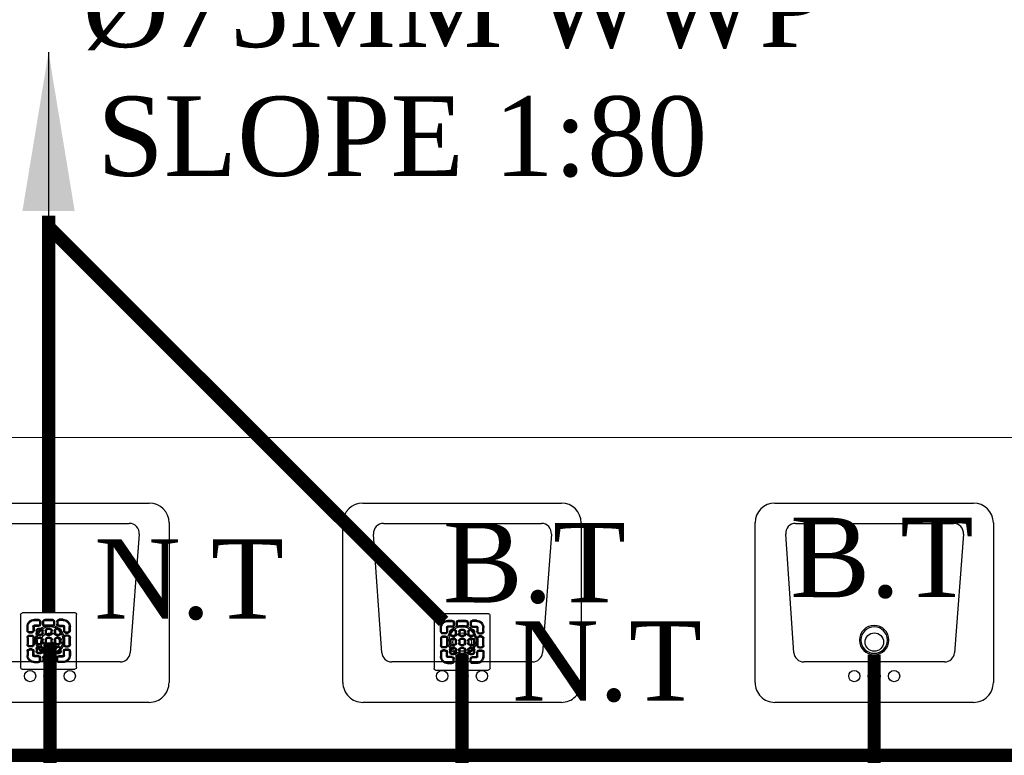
# Model space of a CAD drawing. Header units: inches. Extents: x 119662 to 158499, y 12149 to 20675.
# Tile 62 of 97: x 122340 to 122414, y 19509 to 19565. Entities that reach past the tile are written whole.
import ezdxf

# ---------------------------------------------------------------- set-up
doc = ezdxf.new("R2010")
doc.units = ezdxf.units.IN
doc.header["$MEASUREMENT"] = 0
for name, color, linetype, lineweight in [('00-GRIDTEXT', 1, 'Continuous', 13), ('FLOOR RAISE', 4, 'Continuous', 5), ('KIT TEXT.', 5, 'Continuous', 5), ('PD_FIXTURE', 21, 'Continuous', 25), ('PP- 50DIA Soil Waste Sewer pipe', 54, 'Continuous', 25), ('PP- 75DIA Soil Waste Sewer pipe', 90, 'Continuous', 9), ('PP-TEXT', 7, 'Continuous', 40), ('PP-WWP', 3, 'Continuous', 25)]:
    doc.layers.add(name, color=color, linetype=linetype, lineweight=lineweight)
doc.styles.add('Arial', font='GOTHIC.TTF')
doc.styles.add('ISO', font='isocp.shx', dxfattribs={"height": 250})
doc.styles.get("Standard").update_dxf_attribs({"font": 'times.ttf', "height": 4})
doc.styles.add('TIMES NEW ROMAN', font='times.ttf', dxfattribs={"height": 4})
doc.dimstyles.new('ISO-10', dxfattribs={"dimtxt": 6, "dimasz": 0.5, "dimexe": 1.25, "dimexo": 0.625, "dimtad": 1, "dimtoh": 1, "dimdec": 1, "dimlunit": 4, "dimtxsty": 'Standard', "dimblk": 'ARCHTICK', "dimcen": 2.5, "dimclrt": 3, "dimadec": 0, "dimazin": 0, "dimtfac": 1, "dimtdec": 1, "dimtmove": 1, "dimatfit": 3, "dimfxl": 1, "dimarcsym": 0})
doc.dimstyles.new('PP-DIM', dxfattribs={"dimtxt": 4, "dimasz": 1, "dimexe": 1, "dimexo": 1, "dimgap": 0.09, "dimtad": 0, "dimdec": 1, "dimzin": 0, "dimdsep": 46, "dimlunit": 4, "dimtxsty": 'TIMES NEW ROMAN', "dimblk": 'ARCHTICK', "dimcen": 0.09, "dimdle": 1, "dimclrd": 256, "dimclre": 256, "dimclrt": 256, "dimadec": 0, "dimazin": 0, "dimtfac": 1, "dimtdec": 4, "dimtofl": 0, "dimtmove": 1, "dimatfit": 3, "dimfxl": 1, "dimtolj": 1, "dimtzin": 0, "dimlwd": -1, "dimlwe": -1, "dimarcsym": 0})

# ---------------------------------------------------------------- blocks, each defined once
blk = doc.blocks.new('A$C6E471120')
at = {"layer": 'KIT TEXT.', "color": 251, "char_height": 60.17529562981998, "attachment_point": 7, "style": 'ISO'}
for s, insert, width in [('\\pi300.49;{\\Fromans|c0;\\W0.8;WORK TABLE}', (-5344.126322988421, -2682.893930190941, 488.6049877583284), 1050.283938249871), ('\\pi526.07;{\\Fromans|c0;\\W0.8; \\P\\pi263.59;CHEST FREEZER}', (-2320.850693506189, -2768.570728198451, 488.6049877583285), 1100.283938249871), ('\\pi526.07;{\\Fromans|c0;\\W0.8; \\P\\pi263.59;CHEST FREEZER}', (-1182.640767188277, -2768.570728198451, 488.6049877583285), 1100.283938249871)]:
    blk.add_mtext(s, dxfattribs=dict(at, insert=insert, width=width))
blk = doc.blocks.new('LV')
at = {"color": 8}
for p, q in [((-254.0401739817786, 510.1021831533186), (254.0401739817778, 510.1021831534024)), ((-304.8401739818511, 50.80000000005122), (-304.8401739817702, 459.3021831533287)), ((-201.0144701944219, 458.0358644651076), (203.0815871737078, 458.0358644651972)), ((304.840173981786, 459.3021831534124), (304.8401739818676, 50.79999999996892)), ((-205.3310171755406, 127.0031444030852), (-226.34620448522, 430.7748868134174)), ((228.4004074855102, 430.6067419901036), (205.474748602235, 126.8349995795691)), ((180.1559282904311, 103.4641220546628), (-179.9992828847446, 103.4641220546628)), ((254.0401739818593, -4.11546e-11), (-254.0401739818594, 4.11546e-11))]:
    blk.add_line(p, q, dxfattribs=at)
for centre, radius in [((0.3542386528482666, 154.2893231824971), 23.5787407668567), ((-50.8000000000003, 67.18562783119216), 14.42670316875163), ((-2.274e-13, 67.18562783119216), 15.31096988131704), ((50.79999999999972, 67.18562783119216), 14.42670316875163)]:
    blk.add_circle(centre, radius, dxfattribs=at)
for centre, radius, start, end in [((-254.0401739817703, 459.3021831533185), 50.8, 90.00000000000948, 179.9999999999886), ((254.040173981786, 459.3021831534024), 50.8, 1.15136e-11, 90.0000000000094), ((-201.0144701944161, 432.6358644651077), 25.4, 90.0000000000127, 184.201645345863), ((203.0815871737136, 432.6358644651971), 25.4, 355.4179460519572, 90.00000000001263), ((-179.9992828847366, 128.8641220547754), 25.4, 184.2016453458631, 269.9999999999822), ((180.1559282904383, 128.8641220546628), 25.4, 269.9999999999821, 355.4179460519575), ((-254.0401739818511, 50.80000000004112), 50.8, 179.9999999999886, 269.9999999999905), ((254.0401739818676, 50.7999999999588), 50.8, 269.9999999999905, 1.14754e-11)]:
    blk.add_arc(centre, radius, start, end, dxfattribs=at)
blk = doc.blocks.new('FIRST FLOOR')
at = {"layer": 'PD_FIXTURE', "color": 251, "lineweight": 5, "ltscale": 12}
blk.add_line((139720.6576681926, 19453.25361296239), (139596.1576681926, 19453.25361296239), dxfattribs=at)
at = {"layer": '00-GRIDTEXT', "color": 8, "xscale": 0.03937007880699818, "yscale": 0.03937007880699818, "zscale": 0.03937007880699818}
blk.add_blockref('A$C6E471120', (139249.657668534, 19579.75418360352), dxfattribs=at)
at = {"layer": 'PD_FIXTURE', "color": 251, "ltscale": 12, "xscale": 0.0295236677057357, "yscale": 0.0295236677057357, "zscale": 0.0295236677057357}
for p in [(139642.8451681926, 19433.25361296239), (139673.9701681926, 19433.25361296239), (139705.0951681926, 19433.25361296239)]:
    blk.add_blockref('LV', p, dxfattribs=at)
blk = doc.blocks.new('PP-GRATING')
at = {"linetype": 'Continuous'}
for p, q in [((-53.13747282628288, -49.44342391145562), (-53.13747282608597, 49.44342391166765)), ((-49.72758152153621, 52.85331521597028), (49.72758152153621, 52.85331521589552)), ((-27.56328804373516, 40.69137005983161), (-27.56328804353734, 38.6454352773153)), ((-19.60687500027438, 40.69137005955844), (-27.56328705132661, 40.69137005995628)), ((-19.60687500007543, 38.6454352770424), (-27.56328705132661, 38.6454352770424)), ((-19.60687500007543, 38.6454352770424), (-19.60687500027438, 40.69137005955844)), ((-7.103939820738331, 38.64543329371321), (-7.103939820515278, 40.69136807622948)), ((-7.103940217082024, 40.6913679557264), (6.535625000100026, 40.6913679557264)), ((-7.103940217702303, 38.64543317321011), (6.535625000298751, 38.64543317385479)), ((6.535625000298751, 40.6913680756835), (6.535625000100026, 38.64543329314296)), ((19.03855978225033, 40.69137005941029), (26.99497183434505, 40.69137005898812)), ((19.03855978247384, 38.64543527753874), (19.03855978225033, 40.69137005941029)), ((19.03855978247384, 38.64543527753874), (26.99497183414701, 38.64543527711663)), ((26.99497282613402, 40.69137005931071), (26.99497282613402, 38.64543527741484)), ((52.56915760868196, 50.01173912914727), (52.5691576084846, -48.87510869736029)), ((-38.92959239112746, 27.27913092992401), (-40.9755271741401, 27.27913092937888)), ((-40.9755271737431, 27.27913152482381), (-40.9755271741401, 19.32271800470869)), ((-38.92959239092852, 19.32271800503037), (-40.97552717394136, 19.32271811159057)), ((-38.92959239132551, 27.2791315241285), (-38.92959239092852, 19.32271800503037)), ((-29.83654891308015, 19.32271788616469), (-29.83654891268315, 27.27913104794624)), ((-27.79061413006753, 27.27913104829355), (-29.83654891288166, 27.27913092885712)), ((-29.83654891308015, 19.32271788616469), (-27.79061413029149, 19.32271788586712)), ((-27.79061413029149, 19.32271788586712), (-27.79061413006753, 27.27913104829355)), ((-27.56328804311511, 29.55239179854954), (-27.56328804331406, 27.5064570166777)), ((-27.56328804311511, 29.55239179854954), (-19.60687539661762, 29.55239179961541)), ((-27.56328804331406, 27.5064570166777), (-19.60687539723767, 27.50645701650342)), ((-23.92607065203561, 14.77619622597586), (-23.92607065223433, 19.32271792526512)), ((-21.88013586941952, 19.32271792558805), (-23.92607065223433, 19.32271792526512)), ((-21.88013586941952, 14.77619626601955), (-21.88013586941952, 19.32271788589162)), ((-19.60687539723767, 27.50645701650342), (-19.60687539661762, 29.55239179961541)), ((-19.60687500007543, 23.64191361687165), (-15.06035345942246, 23.64191361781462)), ((-19.60687499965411, 21.59597883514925), (-19.60687500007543, 23.64191361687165)), ((-19.60687480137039, 21.59597875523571), (-15.0603532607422, 21.59597875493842)), ((-17.3336141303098, 31.82565266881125), (-17.33361413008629, 36.37217436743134)), ((-15.28767934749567, 36.37217433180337), (-17.3336141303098, 36.37217433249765)), ((-17.3336141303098, 31.82565266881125), (-15.2876793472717, 31.82565266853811)), ((-15.2876793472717, 31.82565266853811), (-15.28767934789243, 36.37217436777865)), ((-15.06035345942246, 23.64191361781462), (-15.06035345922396, 21.59597883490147)), ((-12.78709239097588, 19.32271784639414), (-12.78709239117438, 14.77619614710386)), ((-10.74115760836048, 19.32271796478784), (-12.78709239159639, 19.32271796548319)), ((-11.42313586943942, 36.37217242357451), (-11.42313586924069, 31.8256507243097)), ((-9.377201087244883, 36.37217242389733), (-11.42313586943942, 36.37217242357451)), ((-11.42313586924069, 31.82565076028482), (-9.377201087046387, 31.82565072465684)), ((-10.74115760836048, 19.32271796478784), (-10.74115760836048, 14.77619634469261)), ((-9.377201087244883, 36.37217242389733), (-9.377201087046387, 31.82565072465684)), ((-7.103940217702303, 29.55238981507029), (6.535625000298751, 29.55238981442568)), ((-7.103940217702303, 29.55238981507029), (-7.103940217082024, 27.50645503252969)), ((-7.103940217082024, 27.50645503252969), (6.535625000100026, 27.50645503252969)), ((-6.876614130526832, 14.7761961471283), (-6.876614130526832, 19.32271784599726)), ((-4.830679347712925, 19.3227178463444), (-6.876614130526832, 19.32271784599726)), ((-4.830679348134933, 14.77619614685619), (-4.830679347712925, 19.3227178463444)), ((-2.557418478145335, 23.64191353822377), (1.98910306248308, 23.64191353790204)), ((-2.55741847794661, 21.59597875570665), (-2.557418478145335, 23.64191353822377)), ((-2.55741847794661, 21.59597875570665), (1.989103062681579, 21.59597875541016)), ((1.98910306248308, 23.64191353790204), (1.989103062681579, 21.59597875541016)), ((4.262364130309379, 19.32271788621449), (4.262364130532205, 14.77619626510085)), ((6.308298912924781, 19.32271788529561), (4.262364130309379, 19.32271788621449)), ((6.308298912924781, 19.32271788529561), (6.308298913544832, 14.77619626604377)), ((6.535625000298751, 29.55238981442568), (6.535625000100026, 27.50645503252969)), ((8.808885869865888, 31.82565068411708), (8.808885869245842, 36.37217230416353)), ((10.85482065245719, 36.37217219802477), (8.808885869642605, 36.37217219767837)), ((8.808885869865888, 31.82565068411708), (10.85482065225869, 31.82565068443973)), ((10.17284239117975, 14.77619614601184), (10.1728423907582, 19.32271784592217)), ((12.21877717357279, 19.32271784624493), (10.1728423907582, 19.32271784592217)), ((10.85482065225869, 31.82565068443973), (10.85482065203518, 36.37217230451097)), ((12.21877717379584, 14.77619614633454), (12.21877717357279, 19.32271784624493)), ((14.49203804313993, 23.64191353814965), (19.03855958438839, 23.64191353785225)), ((14.49203804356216, 21.59597875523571), (14.49203804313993, 23.64191353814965)), ((14.49203804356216, 21.59597875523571), (19.03855958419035, 21.59597875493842)), ((14.71936413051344, 31.82565266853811), (14.71936413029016, 36.37217436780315)), ((14.71936413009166, 36.3721743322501), (16.76529891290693, 36.37217433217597)), ((16.76529891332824, 31.82565266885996), (14.71936413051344, 31.82565266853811)), ((16.76529891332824, 31.82565266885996), (16.76529891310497, 36.37217436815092)), ((26.99497282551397, 29.55239179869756), (19.03856017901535, 29.55239179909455)), ((19.03856017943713, 27.50645701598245), (19.03856017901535, 29.55239179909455)), ((26.99497282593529, 27.50645701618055), (19.03856017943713, 27.50645701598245)), ((19.03855958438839, 23.64191353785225), (19.03855958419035, 21.59597875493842)), ((21.31182065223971, 19.32271788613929), (21.31182065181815, 14.77619626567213)), ((23.35775543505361, 19.32271788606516), (21.31182065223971, 19.32271788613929)), ((23.35775543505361, 19.32271788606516), (23.35775543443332, 14.776196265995)), ((26.99497282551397, 29.55239179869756), (26.99497282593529, 27.50645701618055)), ((27.22229891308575, 19.32271788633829), (27.22229891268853, 27.27913104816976)), ((27.22229891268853, 27.27913104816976), (29.26823369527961, 27.27913092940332)), ((29.26823369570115, 19.32271788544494), (27.22229891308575, 19.32271788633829)), ((29.26823369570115, 19.32271788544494), (29.2682336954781, 27.27913104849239)), ((38.36127717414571, 27.2791315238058), (38.36127717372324, 19.3227180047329)), ((38.36127717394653, 27.27913092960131), (40.40721195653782, 27.27913092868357)), ((38.36127717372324, 19.3227180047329), (40.40721195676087, 19.32271811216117)), ((40.40721195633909, 27.2791315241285), (40.40721195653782, 19.32271800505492)), ((-40.97552717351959, 6.819783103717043), (-40.97552717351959, -6.819781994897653)), ((-38.92959239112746, 6.819783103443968), (-40.97552717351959, 6.819783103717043)), ((-38.92959239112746, 6.819783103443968), (-38.92959239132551, -6.819781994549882)), ((-36.65633152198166, 17.04945701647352), (-32.10981017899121, 17.0494570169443)), ((-36.65633152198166, 17.04945701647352), (-36.65633152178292, 15.00352223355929)), ((-36.65633152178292, 15.00352223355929), (-32.10981017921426, 15.00352223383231)), ((-32.10980978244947, 11.1389787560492), (-36.65633132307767, 11.1389787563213)), ((-36.65633132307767, 11.1389787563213), (-36.65633132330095, 9.093043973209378)), ((-32.10980978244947, 9.093043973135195), (-36.65633132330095, 9.093043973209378)), ((-32.10980978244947, 9.093043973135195), (-32.10980978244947, 11.1389787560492)), ((-29.83654891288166, -6.819782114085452), (-29.83654891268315, 6.819783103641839)), ((-29.83654891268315, 6.819783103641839), (-27.79061413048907, 6.819783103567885)), ((-27.79061413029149, -6.819782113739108), (-27.79061413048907, 6.819783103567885)), ((-21.88013586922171, 14.77619622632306), (-23.92607065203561, 14.77619622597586)), ((-23.92607065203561, -2.27326066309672), (-23.92607065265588, 2.273261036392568)), ((-21.8801358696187, 2.273261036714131), (-23.92607065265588, 2.273261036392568)), ((-21.8801358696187, -2.273260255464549), (-21.8801358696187, 2.273261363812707)), ((-15.06035365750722, 12.50293527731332), (-19.60687499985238, 12.50293527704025)), ((-19.60687460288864, 12.50293535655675), (-19.60687460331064, 10.45700057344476)), ((-15.0603532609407, 10.45700057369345), (-19.60687460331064, 10.45700057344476)), ((-19.60687499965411, 6.592456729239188), (-15.06035345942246, 6.592456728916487)), ((-19.60687499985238, 4.546521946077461), (-19.60687499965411, 6.592456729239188)), ((-19.60687480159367, 4.546522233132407), (-15.0603532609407, 4.546522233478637)), ((-15.06035326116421, 12.50293535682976), (-15.0603532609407, 10.45700057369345)), ((-15.06035345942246, 6.592456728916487), (-15.06035345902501, 4.546521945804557)), ((-12.78709239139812, 14.7761963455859), (-10.74115760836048, 14.77619634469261)), ((-12.78709239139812, 2.273261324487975), (-12.78709239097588, -2.273260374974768)), ((-10.74115760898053, 2.27326107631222), (-12.78709239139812, 2.273261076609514)), ((-10.74115760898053, 2.27326107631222), (-10.74115760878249, -2.273260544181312)), ((-4.830679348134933, 14.77619614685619), (-6.876614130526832, 14.7761961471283)), ((-6.876614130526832, -2.273260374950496), (-6.876614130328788, 2.273261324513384)), ((-4.830679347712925, 2.273261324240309), (-6.876614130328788, 2.273261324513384)), ((-4.830679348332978, -2.273260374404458), (-4.830679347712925, 2.273261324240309)), ((1.98910326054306, 12.50293527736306), (-2.557418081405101, 12.50293527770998)), ((-2.557418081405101, 12.50293527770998), (-2.557418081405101, 10.45700049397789)), ((1.989103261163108, 10.45700049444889), (-2.557418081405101, 10.45700049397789)), ((-2.557418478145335, 6.592457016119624), (1.98910306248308, 6.592457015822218)), ((-2.557418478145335, 4.546522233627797), (-2.557418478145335, 6.592457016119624)), ((-2.557418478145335, 4.546522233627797), (1.98910306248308, 4.546522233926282)), ((1.98910326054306, 12.50293527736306), (1.989103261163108, 10.45700049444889)), ((1.98910306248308, 6.592457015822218), (1.98910306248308, 4.546522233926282)), ((4.262364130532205, 14.77619626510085), (6.308298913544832, 14.77619626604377)), ((4.262364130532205, 2.273261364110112), (4.262364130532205, -2.273260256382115)), ((6.308298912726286, 2.273261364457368), (4.262364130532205, 2.273261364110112)), ((6.308298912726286, 2.273261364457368), (6.308298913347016, -2.273260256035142)), ((12.21877717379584, 14.77619614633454), (10.17284239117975, 14.77619614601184)), ((10.17284239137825, -2.273260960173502), (10.17284239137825, 2.273260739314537)), ((12.21877717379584, 2.273260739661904), (10.17284239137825, 2.273260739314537)), ((12.21877717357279, -2.273260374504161), (12.21877717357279, 2.273261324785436)), ((19.03855978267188, 12.50293527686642), (14.49203844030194, 12.50293527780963)), ((14.49203844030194, 12.50293527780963), (14.49203843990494, 10.45700049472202)), ((19.03855978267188, 10.45700049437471), (14.49203843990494, 10.45700049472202)), ((14.49203804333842, 6.592456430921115), (19.0385595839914, 6.59245643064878)), ((14.49203804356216, 4.546521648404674), (14.49203804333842, 6.592456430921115)), ((14.49203804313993, 4.546522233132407), (19.03855958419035, 4.546522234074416)), ((19.03855978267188, 12.50293527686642), (19.03855978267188, 10.45700049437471)), ((19.0385595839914, 6.59245643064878), (19.03855958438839, 4.546521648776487)), ((21.31182065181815, 14.77619626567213), (23.35775543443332, 14.776196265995)), ((21.31182065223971, 2.273261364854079), (21.31182065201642, -2.273260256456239)), ((23.35775543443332, 2.273260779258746), (21.3118206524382, 2.27326077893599)), ((23.35775543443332, 2.273260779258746), (23.35775543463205, -2.273260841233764)), ((27.22229891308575, -6.819782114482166), (27.22229891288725, 6.819783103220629)), ((29.26823369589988, 6.819783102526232), (27.22229891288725, 6.819783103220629)), ((29.2682336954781, -6.819782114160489), (29.26823369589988, 6.819783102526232)), ((36.08801630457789, 17.04945701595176), (31.54149496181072, 17.04945701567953)), ((36.08801630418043, 15.00352223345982), (31.54149496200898, 15.00352223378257)), ((31.5414945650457, 11.13897875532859), (36.0880161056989, 11.13897875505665)), ((31.5414945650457, 9.09304397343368), (31.5414945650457, 11.13897875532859)), ((31.5414945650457, 9.09304397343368), (36.08801610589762, 9.093043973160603)), ((36.08801630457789, 17.04945701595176), (36.08801630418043, 15.00352223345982)), ((36.0880161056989, 11.13897875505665), (36.08801610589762, 9.093043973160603)), ((38.36127717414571, 6.819783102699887), (38.36127717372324, -6.819781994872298)), ((38.36127717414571, 6.819783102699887), (40.40721195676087, 6.819783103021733)), ((40.40721195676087, 6.819783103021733), (40.40721195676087, -6.819781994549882)), ((-40.9755271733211, -6.819781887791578), (-38.92959239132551, -6.819781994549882)), ((-36.65633152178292, -9.093042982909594), (-32.10981017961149, -9.093042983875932)), ((-36.65633152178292, -9.093042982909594), (-36.65633152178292, -11.13897776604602)), ((-36.65633152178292, -11.13897776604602), (-32.10981017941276, -11.13897776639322)), ((-36.65633152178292, -17.04945743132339), (-36.65633152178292, -15.00352264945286)), ((-36.65633152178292, -15.00352264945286), (-32.10981017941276, -15.00352264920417)), ((-36.65633152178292, -17.04945743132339), (-32.10981017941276, -17.04945743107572)), ((-32.10981017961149, -9.093042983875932), (-32.10981053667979, -11.13897776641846)), ((-29.83654891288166, -6.819782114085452), (-27.79061413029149, -6.819782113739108)), ((-21.8801358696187, -2.273260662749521), (-23.92607065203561, -2.27326066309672)), ((-23.92607065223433, -19.32271681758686), (-23.92607065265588, -14.77619511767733)), ((-21.8801358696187, -14.77619511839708), (-23.92607065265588, -14.77619511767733)), ((-21.8801358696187, -19.32271677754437), (-21.88013586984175, -14.77619515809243)), ((-19.60687500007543, -10.45699942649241), (-15.06035345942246, -10.456999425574)), ((-19.60687499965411, -12.50293420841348), (-19.60687500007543, -10.45699942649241)), ((-15.06035365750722, -4.546521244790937), (-19.60687499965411, -4.546521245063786)), ((-19.60687460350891, -4.546521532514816), (-19.60687460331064, -6.592456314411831)), ((-15.06035326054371, -6.592456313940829), (-19.60687460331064, -6.592456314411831)), ((-19.6068748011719, -12.50293428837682), (-15.0603532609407, -12.50293428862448)), ((-15.0603532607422, -4.546521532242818), (-15.06035326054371, -6.592456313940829)), ((-15.06035345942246, -10.456999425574), (-15.06035345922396, -12.5029342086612)), ((-12.78709239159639, -2.27326054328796), (-10.74115760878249, -2.273260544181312)), ((-12.78709239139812, -14.77619519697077), (-12.78709239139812, -19.32271689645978)), ((-10.74115760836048, -14.77619507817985), (-12.78709239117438, -14.77619507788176)), ((-10.74115760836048, -14.77619507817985), (-10.74115760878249, -19.32271669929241)), ((-4.830679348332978, -2.273260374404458), (-6.876614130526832, -2.273260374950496)), ((-6.876614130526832, -19.32271689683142), (-6.876614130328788, -14.77619519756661)), ((-4.830679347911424, -14.77619519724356), (-6.876614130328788, -14.77619519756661)), ((-4.830679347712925, -19.32271689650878), (-4.830679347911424, -14.77619519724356)), ((1.98910326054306, -4.546521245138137), (-2.557418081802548, -4.546521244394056)), ((-2.557418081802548, -4.546521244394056), (-2.557418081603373, -6.59245602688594)), ((1.989103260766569, -6.592456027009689), (-2.557418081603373, -6.59245602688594)), ((-2.557418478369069, -10.45699950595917), (1.98910306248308, -10.45699950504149)), ((-2.557418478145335, -12.50293428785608), (-2.557418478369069, -10.45699950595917)), ((-2.557418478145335, -12.50293428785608), (1.98910306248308, -12.5029342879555)), ((1.98910326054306, -4.546521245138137), (1.989103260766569, -6.592456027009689)), ((1.98910306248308, -10.45699950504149), (1.98910306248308, -12.5029342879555)), ((4.262364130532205, -2.273260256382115), (6.308298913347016, -2.273260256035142)), ((4.262364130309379, -14.77619515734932), (4.262364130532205, -19.32271677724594)), ((6.308298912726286, -14.77619515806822), (4.262364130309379, -14.77619515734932)), ((6.308298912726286, -14.77619515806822), (6.308298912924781, -19.32271677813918)), ((12.21877717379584, -2.273260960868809), (10.17284239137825, -2.273260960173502)), ((10.1728423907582, -19.32271689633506), (10.17284239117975, -14.77619519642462)), ((12.21877717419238, -14.77619519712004), (10.17284239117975, -14.77619519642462)), ((12.21877717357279, -19.32271689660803), (12.21877717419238, -14.77619519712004)), ((19.03855978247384, -4.54652124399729), (14.4920384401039, -4.546521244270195)), ((14.49203843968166, -4.546521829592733), (14.4920384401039, -6.592456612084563)), ((19.03855978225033, -6.592456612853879), (14.4920384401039, -6.592456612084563)), ((14.49203804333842, -10.45699950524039), (19.03855958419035, -10.4569995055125)), ((14.49203804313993, -12.50293428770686), (14.49203804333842, -10.45699950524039)), ((14.49203804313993, -12.50293428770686), (19.03855958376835, -12.50293428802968)), ((19.03855978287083, -4.546521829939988), (19.03855978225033, -6.592456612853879)), ((19.03855958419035, -10.4569995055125), (19.03855958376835, -12.50293428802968)), ((21.31182065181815, -2.273260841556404), (23.35775543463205, -2.273260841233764)), ((21.31182065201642, -14.77619515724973), (21.31182065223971, -19.32271677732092)), ((23.35775543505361, -14.77619515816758), (21.31182065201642, -14.77619515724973)), ((23.35775543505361, -14.77619515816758), (23.35775543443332, -19.32271677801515)), ((29.2682336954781, -6.819782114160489), (27.22229891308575, -6.819782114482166)), ((36.0880163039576, -9.09304298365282), (31.54149496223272, -9.093042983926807)), ((31.54149496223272, -9.093042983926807), (31.54149531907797, -11.13897776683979)), ((36.08801630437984, -11.13897776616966), (31.54149496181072, -11.13897776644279)), ((36.0880163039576, -15.00352264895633), (31.54149496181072, -15.00352264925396)), ((36.08801630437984, -17.04945743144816), (31.54149496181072, -17.04945743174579)), ((36.0880163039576, -9.09304298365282), (36.08801630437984, -11.13897776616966)), ((36.08801630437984, -17.04945743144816), (36.0880163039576, -15.00352264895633)), ((40.40721195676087, -6.819781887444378), (38.36127717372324, -6.819781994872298)), ((-40.9755271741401, -27.27913193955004), (-40.9755271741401, -19.32271842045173)), ((-38.92959239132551, -19.32271842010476), (-40.97552717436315, -19.32271852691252)), ((-38.92959239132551, -27.2791313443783), (-40.97552717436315, -27.27913134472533)), ((-38.92959239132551, -27.27913193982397), (-38.92959239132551, -19.32271842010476)), ((-29.83654891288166, -19.32271830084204), (-27.79061413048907, -19.32271830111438)), ((-29.83654891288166, -19.32271830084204), (-29.83654891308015, -27.27913146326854)), ((-27.79061413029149, -27.27913146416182), (-29.83654891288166, -27.27913134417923)), ((-27.79061413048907, -19.32271830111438), (-27.79061413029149, -27.27913146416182)), ((-27.56328804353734, -27.50645743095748), (-19.60687539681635, -27.50645743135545)), ((-27.56328804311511, -29.55239221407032), (-27.56328804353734, -27.50645743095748)), ((-27.56328804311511, -29.55239221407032), (-19.60687539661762, -29.5523922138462)), ((-21.88013586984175, -19.32271681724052), (-23.92607065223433, -19.32271681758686)), ((-15.0603532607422, -21.59597776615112), (-19.60687500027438, -21.59597776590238)), ((-19.60687539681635, -27.50645743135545), (-19.60687539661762, -29.5523922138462)), ((-19.60687460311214, -21.59597768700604), (-19.60687460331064, -23.6419124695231)), ((-15.06035326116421, -23.64191246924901), (-19.60687460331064, -23.6419124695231)), ((-17.33361413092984, -31.82565308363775), (-17.33361413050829, -36.37217478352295)), ((-17.33361413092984, -31.82565308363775), (-15.28767934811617, -31.82565308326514)), ((-15.28767934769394, -36.37217474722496), (-17.33361413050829, -36.37217474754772)), ((-15.28767934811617, -31.82565308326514), (-15.28767934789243, -36.37217478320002)), ((-15.0603532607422, -21.59597768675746), (-15.06035326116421, -23.64191246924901)), ((-12.78709239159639, -19.32271669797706), (-10.74115760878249, -19.32271669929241)), ((-11.42313586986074, -36.37217341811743), (-11.42313587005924, -31.82565171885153)), ((-11.42313587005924, -31.82565175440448), (-9.377201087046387, -31.82565171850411)), ((-9.377201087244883, -36.37217341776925), (-11.42313586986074, -36.37217341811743)), ((-9.377201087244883, -36.37217341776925), (-9.377201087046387, -31.82565171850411)), ((-7.103940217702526, -27.5064560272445), (6.535624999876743, -27.50645602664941)), ((-7.103940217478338, -29.55239081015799), (-7.103940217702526, -27.5064560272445)), ((-7.103940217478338, -29.55239081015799), (6.535624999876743, -29.5523908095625)), ((-4.830679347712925, -19.32271689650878), (-6.876614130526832, -19.32271689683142)), ((1.989103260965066, -21.59597776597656), (-2.557418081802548, -21.59597776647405)), ((-2.557418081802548, -21.59597776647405), (-2.557418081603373, -23.64191254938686)), ((1.989103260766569, -23.64191254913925), (-2.557418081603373, -23.64191254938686)), ((1.989103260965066, -21.59597776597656), (1.989103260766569, -23.64191254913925)), ((4.262364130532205, -19.32271677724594), (6.308298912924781, -19.32271677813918)), ((6.535624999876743, -29.5523908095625), (6.535624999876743, -27.50645602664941)), ((8.808885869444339, -31.82565168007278), (8.808885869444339, -36.37217329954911)), ((8.808885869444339, -31.82565168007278), (10.85482065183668, -31.82565167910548)), ((8.83294082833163, -36.42318279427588), (10.87884350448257, -36.4346446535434)), ((12.21877717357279, -19.32271689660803), (10.1728423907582, -19.32271689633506)), ((10.85482065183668, -31.82565167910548), (10.85482065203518, -36.37217329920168)), ((19.03855978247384, -21.59597776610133), (14.49203804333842, -21.59597776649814)), ((14.4920384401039, -21.59597776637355), (14.4920384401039, -23.64191254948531)), ((19.03855978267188, -23.64191254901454), (14.4920384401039, -23.64191254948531)), ((14.71936413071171, -31.82565308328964), (14.71936412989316, -36.37217478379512)), ((16.76529891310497, -31.82565308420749), (14.71936413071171, -31.82565308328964)), ((14.71936412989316, -36.3721747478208), (16.76529891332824, -36.37217474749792)), ((16.76529891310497, -31.82565308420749), (16.76529891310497, -36.37217478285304)), ((19.03855978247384, -21.59597776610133), (19.03855978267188, -23.64191254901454)), ((26.99497282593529, -27.50645743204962), (19.03856017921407, -27.50645743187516)), ((19.03856017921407, -27.50645743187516), (19.03856017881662, -29.55239221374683)), ((26.99497282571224, -29.55239221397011), (19.03856017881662, -29.55239221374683)), ((21.31182065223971, -19.32271677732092), (23.35775543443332, -19.32271677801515)), ((26.99497282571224, -29.55239221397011), (26.99497282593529, -27.50645743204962)), ((27.22229891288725, -19.32271830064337), (27.22229891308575, -27.27913146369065)), ((29.26823369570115, -19.32271830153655), (27.22229891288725, -19.32271830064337)), ((27.22229891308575, -27.27913146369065), (29.26823369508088, -27.27913134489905)), ((29.26823369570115, -19.32271830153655), (29.2682336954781, -27.279131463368)), ((38.36127717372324, -19.32271842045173), (40.40721195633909, -19.32271852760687)), ((38.36127717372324, -27.27913193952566), (38.36127717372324, -19.32271842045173)), ((38.36127717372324, -27.27913134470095), (40.40721195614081, -27.27913134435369)), ((40.40721195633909, -27.27913193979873), (40.40721195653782, -19.32271842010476)), ((49.15926630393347, -52.28500000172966), (-50.29589673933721, -52.28500000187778)), ((-27.56328804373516, -40.69137047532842), (-27.56328804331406, -38.64543569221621)), ((-19.60687500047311, -38.6454356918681), (-27.56328705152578, -38.64543569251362)), ((-19.60687500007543, -40.69137047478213), (-27.56328705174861, -40.69137047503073)), ((-19.60687500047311, -38.6454356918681), (-19.60687500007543, -40.69137047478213)), ((6.535624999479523, -38.64543428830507), (-7.103939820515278, -38.6454342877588)), ((-7.103939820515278, -38.6454342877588), (-7.103939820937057, -40.6913690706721)), ((6.535624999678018, -40.6913690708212), (-7.103939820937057, -40.6913690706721)), ((6.546979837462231, -38.68367258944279), (6.535517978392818, -40.72957526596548)), ((19.03855978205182, -38.64543569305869), (19.03855978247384, -40.69137047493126)), ((19.03855978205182, -38.64543569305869), (26.99497183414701, -38.64543569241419)), ((19.03855978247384, -40.69137047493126), (26.99497183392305, -40.69137047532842)), ((26.99497282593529, -40.69137047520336), (26.99497282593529, -38.64543569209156))]:
    blk.add_line(p, q, dxfattribs=at)
for centre, radius, start, end in [((-49.72758152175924, 49.44342391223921), 3.409891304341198, 89.99999999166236, 179.9999999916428), ((-27.56328804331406, 27.27913092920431), 13.41223913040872, 89.99999498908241, 179.9999970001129), ((-27.56328804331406, 27.27913092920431), 11.366304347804, 89.99999498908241, 179.9999970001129), ((-19.60687499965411, 36.37217440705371), 4.319195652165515, 359.9999990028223, 89.99999999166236), ((-19.60687499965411, 36.37217440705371), 2.273260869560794, 359.9999990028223, 89.99999999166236), ((-7.103940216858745, 36.37217242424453), 4.319195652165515, 89.99998998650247, 179.9999999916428), ((-7.103940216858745, 36.37217242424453), 2.273260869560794, 89.99998998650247, 179.9999999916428), ((6.535625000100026, 36.37217242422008), 4.319195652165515, 359.9999970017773, 89.99999999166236), ((6.535625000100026, 36.37217242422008), 2.273260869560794, 359.9999970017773, 89.99999999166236), ((19.03855978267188, 36.37217440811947), 4.319195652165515, 89.99999999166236, 180.0000010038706), ((19.03855978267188, 36.37217440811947), 2.273260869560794, 89.99999999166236, 180.0000010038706), ((26.99497282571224, 27.27913092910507), 13.41223913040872, 3.0032057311e-06, 90.00000499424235), ((26.99497282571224, 27.27913092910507), 11.366304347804, 3.0032057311e-06, 90.00000499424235), ((49.72758152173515, 50.01173912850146), 2.841576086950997, 359.9999999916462, 89.99999999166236), ((-36.65633152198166, 19.3227178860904), 4.319195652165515, 179.9999970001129, 269.9999999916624), ((-36.65633152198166, 19.3227178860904), 2.273260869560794, 179.9999970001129, 269.9999999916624), ((-32.10980978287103, 19.32271788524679), 4.319195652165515, 269.9999899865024, 359.9999999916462), ((-32.10980978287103, 19.32271788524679), 2.273260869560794, 269.9999899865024, 359.9999999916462), ((-27.56328804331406, 27.27913092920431), 2.273260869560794, 89.99999999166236, 179.9999970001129), ((-27.56328804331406, 27.27913092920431), 0.2273260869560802, 89.99999999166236, 179.9999970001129), ((-19.60687499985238, 19.32271796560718), 4.319195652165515, 89.99999999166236, 180.0000010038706), ((-19.60687499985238, 19.32271788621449), 2.273260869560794, 89.99999498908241, 179.9999999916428), ((-19.60687499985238, 19.32271796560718), 2.273260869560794, 89.99999999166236, 180.0000010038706), ((-19.60687499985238, 31.82565266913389), 4.319195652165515, 269.9999899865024, 359.9999999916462), ((-19.60687499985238, 31.82565266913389), 2.273260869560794, 269.9999899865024, 359.9999999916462), ((-15.0603532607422, 19.32271796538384), 4.319195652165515, 359.9999999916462, 90.00000499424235), ((-15.0603532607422, 19.32271788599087), 2.273260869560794, 359.9999990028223, 89.99999999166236), ((-7.103940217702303, 31.82565068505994), 4.319195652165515, 179.9999990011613, 269.9999999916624), ((-7.103940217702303, 31.82565068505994), 2.273260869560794, 179.9999990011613, 269.9999999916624), ((-2.557418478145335, 19.32271788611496), 4.319195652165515, 89.99999999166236, 180.0000010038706), ((-2.557418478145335, 19.32271788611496), 2.273260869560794, 89.99999999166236, 180.0000010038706), ((-2.557418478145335, 19.32271788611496), 2.273260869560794, 89.99999999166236, 180.0000010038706), ((1.989103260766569, 19.32271788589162), 4.319195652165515, 359.9999999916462, 90.00000499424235), ((1.989103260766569, 19.32271788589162), 2.273260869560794, 359.9999999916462, 90.00000499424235), ((6.535625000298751, 31.8256506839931), 4.319195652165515, 269.9999999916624, 359.9999999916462), ((6.535625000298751, 31.8256506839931), 2.273260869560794, 269.9999999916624, 359.9999999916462), ((14.49203804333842, 19.3227178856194), 4.319195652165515, 89.99999999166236, 180.0000010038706), ((14.49203804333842, 19.3227178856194), 2.273260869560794, 89.99999999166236, 180.0000010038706), ((19.03855978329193, 31.82565266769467), 4.319195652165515, 179.9999999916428, 270.0000099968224), ((19.03855978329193, 31.82565266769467), 2.273260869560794, 179.9999999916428, 270.0000099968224), ((19.03855978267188, 19.32271788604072), 4.319195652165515, 359.9999999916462, 90.00000499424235), ((19.03855978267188, 19.32271788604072), 2.273260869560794, 359.9999999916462, 90.00000499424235), ((26.99497282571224, 27.27913092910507), 2.273260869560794, 3.0032057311e-06, 89.99999999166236), ((26.99497282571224, 27.27913092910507), 0.2273260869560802, 3.0032057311e-06, 89.99999999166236), ((31.54149456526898, 19.32271788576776), 4.319195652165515, 179.9999999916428, 270.0000099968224), ((31.54149456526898, 19.32271788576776), 2.273260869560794, 179.9999999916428, 270.0000099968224), ((36.08801630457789, 19.32271788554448), 2.273260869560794, 269.9999999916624, 3.0032057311e-06), ((36.08801630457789, 19.32271788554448), 4.319195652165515, 269.9999999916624, 3.0032057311e-06), ((-36.65633152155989, 6.819783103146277), 4.319195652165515, 89.99999498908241, 179.9999999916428), ((-36.65633152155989, 6.819783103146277), 2.273260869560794, 89.99999498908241, 179.9999999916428), ((-32.10980978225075, 6.81978310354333), 4.319195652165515, 359.9999999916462, 89.99999999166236), ((-32.10980978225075, 6.81978310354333), 2.273260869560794, 359.9999999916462, 89.99999999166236), ((-19.60687499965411, 14.77619622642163), 4.319195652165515, 179.9999999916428, 270.0000099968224), ((-19.60687500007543, 2.273261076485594), 4.319195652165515, 89.99999999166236, 180.0000010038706), ((-19.60687499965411, 14.77619614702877), 2.273260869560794, 179.9999970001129, 269.9999999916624), ((-19.60687499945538, 2.273261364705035), 2.273260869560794, 89.99999498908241, 179.9999999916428), ((-19.60687500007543, 2.273261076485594), 2.273260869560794, 89.99999999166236, 180.0000010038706), ((-15.0603532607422, 14.77619614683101), 2.273260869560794, 269.9999899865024, 359.9999999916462), ((-15.06035326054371, 14.7761962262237), 4.319195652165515, 269.9999999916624, 3.0032057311e-06), ((-15.0603532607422, 2.273261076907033), 4.319195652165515, 359.9999999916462, 90.00000499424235), ((-15.0603532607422, 2.273261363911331), 2.273260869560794, 359.9999990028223, 89.99999999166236), ((-2.55741847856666, 14.77619614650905), 4.319195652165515, 179.9999999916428, 270.0000099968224), ((-2.557418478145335, 2.273261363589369), 4.319195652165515, 89.99999999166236, 180.0000010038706), ((-2.55741847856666, 14.77619614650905), 2.273260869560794, 179.9999999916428, 270.0000099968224), ((-2.557418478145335, 2.273261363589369), 2.273260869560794, 89.99999999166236, 180.0000010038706), ((-2.557418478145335, 2.273261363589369), 2.273260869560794, 89.99999999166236, 180.0000010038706), ((1.98910326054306, 14.77619614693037), 2.273260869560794, 269.9999999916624, 3.0032057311e-06), ((1.98910326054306, 14.77619614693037), 4.319195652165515, 269.9999999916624, 3.0032057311e-06), ((1.989103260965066, 2.273261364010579), 4.319195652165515, 359.9999999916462, 90.00000499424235), ((1.989103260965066, 2.273261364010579), 2.273260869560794, 359.9999999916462, 90.00000499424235), ((14.49203804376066, 14.77619614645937), 4.319195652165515, 179.9999999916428, 270.0000099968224), ((14.49203804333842, 2.273260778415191), 4.319195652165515, 89.99999999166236, 180.0000010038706), ((14.49203804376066, 14.77619614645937), 2.273260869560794, 179.9999999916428, 270.0000099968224), ((14.49203804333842, 2.273261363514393), 2.273260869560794, 89.99999999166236, 180.0000010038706), ((14.49203804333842, 2.273260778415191), 2.273260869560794, 89.99999999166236, 180.0000010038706), ((19.03855978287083, 14.77619614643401), 2.273260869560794, 269.9999999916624, 3.0032057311e-06), ((19.03855978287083, 14.77619614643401), 4.319195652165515, 269.9999999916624, 3.0032057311e-06), ((19.03855978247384, 2.273260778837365), 4.319195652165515, 359.9999999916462, 90.00000499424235), ((19.03855978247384, 2.273261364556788), 2.273260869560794, 359.9999999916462, 90.00000499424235), ((31.54149456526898, 6.819783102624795), 4.319195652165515, 89.99999999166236, 179.9999999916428), ((31.54149456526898, 6.819783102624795), 2.273260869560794, 89.99999999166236, 179.9999999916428), ((36.08801630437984, 6.819783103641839), 4.319195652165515, 359.9999999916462, 90.00000499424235), ((36.08801630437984, 6.819783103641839), 2.273260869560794, 359.9999999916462, 90.00000499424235), ((-36.65633152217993, -6.81978211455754), 4.319195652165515, 179.9999970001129, 269.9999999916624), ((-36.65633152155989, -19.32271830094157), 4.319195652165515, 89.99999999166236, 180.00000300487), ((-36.65633152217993, -6.81978211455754), 2.273260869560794, 179.9999970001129, 269.9999999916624), ((-36.65633152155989, -19.32271830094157), 2.273260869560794, 89.99999999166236, 180.00000300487), ((-32.10980978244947, -6.819782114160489), 4.319195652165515, 269.9999899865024, 359.9999999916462), ((-32.10980978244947, -6.819782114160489), 2.273260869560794, 269.9999899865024, 359.9999999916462), ((-32.10980978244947, -19.32271830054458), 4.319195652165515, 359.9999999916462, 90.00000999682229), ((-32.10980978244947, -19.32271830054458), 2.273260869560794, 359.9999999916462, 90.00000999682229), ((-19.60687499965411, -2.273260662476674), 4.319195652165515, 179.9999999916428, 270.0000099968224), ((-19.60687499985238, -14.77619507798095), 4.319195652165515, 89.99999999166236, 180.0000010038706), ((-19.60687499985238, -2.273260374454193), 2.273260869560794, 179.9999970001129, 269.9999999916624), ((-19.60687500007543, -14.77619515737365), 2.273260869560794, 89.99999498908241, 179.9999999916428), ((-19.60687499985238, -14.77619507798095), 2.273260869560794, 89.99999999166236, 180.0000010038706), ((-15.0603532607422, -2.273260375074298), 2.273260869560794, 269.9999899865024, 359.9999999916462), ((-15.0603532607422, -2.273260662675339), 4.319195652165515, 269.9999999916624, 3.0032057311e-06), ((-15.0603532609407, -14.77619507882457), 4.319195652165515, 359.9999999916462, 90.00000499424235), ((-15.06035326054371, -14.77619515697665), 2.273260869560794, 359.9999990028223, 89.99999999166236), ((-2.55741847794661, -2.273260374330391), 4.319195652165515, 179.9999999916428, 270.0000099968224), ((-2.557418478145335, -14.77619515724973), 4.319195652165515, 89.99999999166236, 180.0000010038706), ((-2.55741847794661, -2.273260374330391), 2.273260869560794, 179.9999999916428, 270.0000099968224), ((-2.557418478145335, -14.77619515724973), 2.273260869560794, 89.99999999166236, 180.0000010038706), ((-2.557418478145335, -14.77619515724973), 2.273260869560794, 89.99999999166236, 180.0000010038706), ((1.98910326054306, -2.273260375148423), 2.273260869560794, 269.9999999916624, 3.0032057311e-06), ((1.98910326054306, -2.273260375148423), 4.319195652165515, 269.9999999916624, 3.0032057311e-06), ((1.989103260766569, -14.77619515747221), 4.319195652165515, 359.9999999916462, 90.00000499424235), ((1.989103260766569, -14.77619515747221), 2.273260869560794, 359.9999999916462, 90.00000499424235), ((14.49203804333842, -2.273260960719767), 4.319195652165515, 179.9999999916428, 270.0000099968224), ((14.4920380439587, -14.77619515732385), 4.319195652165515, 89.99999999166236, 180.0000010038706), ((14.49203804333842, -2.273260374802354), 2.273260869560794, 179.9999999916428, 270.0000099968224), ((14.4920380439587, -14.77619515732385), 2.273260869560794, 89.99999999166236, 180.0000010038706), ((14.4920380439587, -14.77619515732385), 2.273260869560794, 89.99999999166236, 180.0000010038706), ((19.03855978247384, -2.273260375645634), 2.273260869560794, 269.9999999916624, 3.0032057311e-06), ((19.03855978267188, -2.273260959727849), 4.319195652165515, 269.9999999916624, 3.0032057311e-06), ((19.03855978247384, -14.77619515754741), 4.319195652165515, 359.9999999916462, 90.00000499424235), ((19.03855978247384, -14.77619515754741), 2.273260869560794, 359.9999999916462, 90.00000499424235), ((31.54149456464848, -6.819782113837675), 4.319195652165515, 179.9999999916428, 270.0000099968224), ((31.54149456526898, -19.32271830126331), 4.319195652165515, 89.99998998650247, 179.9999999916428), ((31.54149456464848, -6.819782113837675), 2.273260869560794, 179.9999999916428, 270.0000099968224), ((31.54149456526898, -19.32271830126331), 2.273260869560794, 89.99998998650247, 179.9999999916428), ((36.0880163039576, -6.819782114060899), 2.273260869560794, 269.9999999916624, 3.0032057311e-06), ((36.0880163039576, -6.819782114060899), 4.319195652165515, 269.9999999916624, 3.0032057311e-06), ((36.08801630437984, -19.32271830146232), 4.319195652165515, 359.9999970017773, 89.99999999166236), ((36.08801630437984, -19.32271830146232), 2.273260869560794, 359.9999970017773, 89.99999999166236), ((-27.56328804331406, -27.27913134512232), 13.41223913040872, 180.00000300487, 270.0000049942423), ((-27.56328804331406, -27.27913134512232), 11.366304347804, 180.00000300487, 270.0000049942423), ((-27.56328804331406, -27.27913134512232), 2.273260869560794, 180.00000300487, 269.9999999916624), ((-27.56328804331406, -27.27913134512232), 0.2273260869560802, 180.00000300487, 269.9999999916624), ((-19.60687499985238, -19.32271681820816), 4.319195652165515, 179.9999999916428, 270.0000099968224), ((-19.60687500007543, -19.32271689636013), 2.273260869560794, 179.9999970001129, 269.9999999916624), ((-19.60687499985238, -31.82565308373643), 4.319195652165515, 359.9999999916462, 90.00000999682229), ((-19.60687499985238, -31.82565308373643), 2.273260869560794, 359.9999999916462, 90.00000999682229), ((-19.60687500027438, -36.37217482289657), 4.319195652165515, 269.9999999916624, 1.0038705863e-06), ((-19.60687500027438, -36.37217482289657), 2.273260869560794, 269.9999999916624, 1.0038705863e-06), ((-15.0603532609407, -19.32271689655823), 2.273260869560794, 269.9999999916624, 359.9999999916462), ((-15.0603532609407, -19.32271681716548), 4.319195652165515, 269.9999999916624, 3.0032057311e-06), ((-7.103940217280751, -31.82565167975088), 4.319195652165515, 89.99999999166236, 180.0000010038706), ((-7.103940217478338, -36.37217341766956), 4.319195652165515, 179.9999999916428, 270.0000099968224), ((-7.103940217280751, -31.82565167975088), 2.273260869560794, 89.99999999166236, 180.0000010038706), ((-7.103940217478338, -36.37217341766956), 2.273260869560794, 179.9999999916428, 270.0000099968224), ((-2.557418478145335, -19.32271689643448), 4.319195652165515, 179.9999999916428, 270.0000099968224), ((-2.557418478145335, -19.32271689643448), 2.273260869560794, 179.9999999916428, 270.0000099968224), ((1.989103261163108, -19.32271689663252), 2.273260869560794, 269.9999999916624, 3.0032057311e-06), ((1.989103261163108, -19.32271689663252), 4.319195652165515, 269.9999999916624, 3.0032057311e-06), ((6.559715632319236, -36.41044739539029), 4.319195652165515, 269.6790024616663, 359.6790124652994), ((6.535624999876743, -31.82565167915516), 4.319195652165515, 359.9999999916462, 89.99999999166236), ((6.535624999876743, -31.82565167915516), 2.273260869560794, 359.9999999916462, 89.99999999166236), ((6.559715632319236, -36.41044739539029), 2.273260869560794, 269.6790024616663, 359.6790124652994), ((14.49203804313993, -19.32271689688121), 4.319195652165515, 179.9999999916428, 270.0000099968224), ((14.49203804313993, -19.32271689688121), 2.273260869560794, 179.9999999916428, 269.9999999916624), ((19.03855978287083, -31.82565308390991), 4.319195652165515, 89.99998998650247, 179.9999999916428), ((19.03855978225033, -36.37217482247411), 4.319195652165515, 179.9999990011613, 269.9999999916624), ((19.03855978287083, -31.82565308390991), 2.273260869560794, 89.99998998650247, 179.9999999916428), ((19.03855978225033, -36.37217482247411), 2.273260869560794, 179.9999990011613, 269.9999999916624), ((19.03855978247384, -19.32271689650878), 2.273260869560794, 269.9999999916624, 3.0032057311e-06), ((19.03855978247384, -19.32271689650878), 4.319195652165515, 269.9999999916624, 3.0032057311e-06), ((26.99497282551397, -27.27913134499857), 2.273260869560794, 269.9999999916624, 359.9999970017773), ((26.99497282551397, -27.27913134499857), 0.2273260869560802, 269.9999999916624, 359.9999970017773), ((26.99497282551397, -27.27913134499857), 13.41223913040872, 269.9999949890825, 359.9999970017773), ((26.99497282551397, -27.27913134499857), 11.366304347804, 269.9999949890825, 359.9999970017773), ((-50.67448384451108, -49.82211509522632), 2.491931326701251, 171.2590690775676, 278.7566635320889), ((49.15926630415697, -48.87510869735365), 3.409891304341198, 269.9999999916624, 359.9999999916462)]:
    blk.add_arc(centre, radius, start, end, dxfattribs=at)
blk = doc.blocks.new('BT-PP')
for radius in [37.51963646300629, 33.76767281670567]:
    blk.add_circle((0, 4.547473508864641e-13), radius)
blk = doc.blocks.new('_ArchTick')
at = {"color": 251, "linetype": 'ByBlock', "const_width": 0.15}
blk.add_lwpolyline([(-0.5, -0.5), (0.5, 0.5)], dxfattribs=at)

msp = doc.modelspace()

# ---------------------------------------------------------------- block references
at = {"color": 8}
msp.add_blockref('FIRST FLOOR', (-17300.78625003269, 79.92778982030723), dxfattribs=at)

# ---------------------------------------------------------------- next in the draw order: linework, layer by layer
at = {"layer": 'PP- 50DIA Soil Waste Sewer pipe', "const_width": 0.9999999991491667}
for points in [[(122342.0589178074, 19506.21870525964), (122342.0589178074, 19517.72771397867)], [(122373.1862301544, 19516.77659368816), (122373.1862301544, 19506.21431621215)], [(122374.2973412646, 19505.214316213), (122404.3089177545, 19505.214316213), (122404.3089177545, 19516.77659128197)]]:
    msp.add_lwpolyline(points, dxfattribs=at)
at = {"layer": 'PP- 75DIA Soil Waste Sewer pipe', "ltscale": 0.015, "const_width": 0.9999999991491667}
msp.add_lwpolyline([(122341.9558755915, 19549.12365088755), (122371.7906870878, 19519.28883939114)], dxfattribs=at)

# ---------------------------------------------------------------- next in the draw order: block references
at = {"layer": 'PP- 50DIA Soil Waste Sewer pipe', "xscale": -0.02961412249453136, "yscale": 0.02961412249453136, "zscale": 0.02961412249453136, "rotation": 270}
for p in [(122342.0589178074, 19517.88770239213), (122373.183917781, 19517.88770239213), (122404.3089177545, 19517.88770239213)]:
    msp.add_blockref('BT-PP', p, dxfattribs=at)
at = {"layer": 'PP-WWP', "xscale": -0.04021621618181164, "yscale": 0.04021621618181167, "zscale": 40.21621618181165}
for p, rotation in [((122341.9674958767, 19517.8077081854), 89.99999999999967), ((122373.1943762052, 19517.73658960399), 89.99999999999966)]:
    msp.add_blockref('PP-GRATING', p, dxfattribs=dict(at, rotation=rotation))

# ---------------------------------------------------------------- next in the draw order: texts
at = {"layer": 'PP-TEXT', "insert": (122344.5186530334, 19562.44742792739, -0.00456549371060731), "char_height": 5.999999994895, "width": 79.39153849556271, "attachment_point": 7, "style": 'Arial', "bg_fill": 2}
msp.add_mtext('{\\fTimes New Roman|b0|i0|c0|p34;Ø75MM WWP }', dxfattribs=at)
at = {"layer": 'PP-TEXT', "char_height": 5.999999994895, "width": 26.66140014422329, "attachment_point": 7, "style": 'Arial'}
for s, insert in [('{\\fTimes New Roman|b0|i0|c0|p0;B.T}', (122371.7275451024, 19520.61084183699, -0.002280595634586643)), ('{\\fTimes New Roman|b0|i0|c0|p0;B.T}', (122397.9720750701, 19521.0050517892, -0.002280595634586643)), ('{\\fTimes New Roman|b0|i0|c0|p0;N.T}', (122345.3978409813, 19519.3787426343, -0.002280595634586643)), ('{\\fTimes New Roman|b0|i0|c0|p0;N.T}', (122376.968661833, 19513.18140289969))]:
    msp.add_mtext(s, dxfattribs=dict(at, insert=insert))

# ---------------------------------------------------------------- next in the draw order: linework, layer by layer
at = {"layer": 'PP- 75DIA Soil Waste Sewer pipe', "ltscale": 0.015}
msp.add_lwpolyline([(122335.5471154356, 19644.87961830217, 0.9999999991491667, 0.9999999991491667, 0), (122341.9558755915, 19638.47085814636, 0.9999999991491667, 0.9999999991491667, 0), (122341.9558755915, 19519.94469627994, 0.9999999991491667, 0.9999999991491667, 0)], format="xyseb", dxfattribs=at)

# ---------------------------------------------------------------- next in the draw order: leaders
at = {"layer": 'PP-TEXT', "lineweight": 70, "ltscale": 12}
msp.add_leader([(122341.9558755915, 19560.28964532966), (122393.4591338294, 19560.28964532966)], dimstyle='PP-DIM', override={"dimtxt": 8.5, "dimasz": 5, "dimtad": 0, "dimdec": 1, "dimcen": 0, "dimtfac": 12, "dimtdec": 1, "dimfxl": 7, "dimfxlon": 1, "dimlwd": 18, "dimarcsym": 1}, dxfattribs=at)

# ---------------------------------------------------------------- next in the draw order: texts
at = {"layer": 'PP-TEXT', "insert": (122391.6963775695, 19552.82949015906), "char_height": 5.999999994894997, "width": 48.44597603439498, "attachment_point": 9, "style": 'Arial', "bg_fill": 2}
msp.add_mtext('{\\fTimes New Roman|b0|i0|c0|p34; \\PSLOPE 1:80}', dxfattribs=at)

# ---------------------------------------------------------------- next in the draw order: linework, layer by layer
at = {"layer": 'FLOOR RAISE', "const_width": 0.9999999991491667}
msp.add_lwpolyline([(121743.371418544, 19668.68140255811), (122488.8714179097, 19668.68140255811), (122488.8714179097, 19512.18140269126), (122470.871417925, 19512.18140269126), (122470.871417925, 19509.18140269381), (122194.8714181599, 19509.18140269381), (122194.8714181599, 19407.1814027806), (122106.3714182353, 19407.18140278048), (121957.8714183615, 19407.18140278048), (121957.8714183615, 19340.68140283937), (121741.8714185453, 19340.68140283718), (121741.8714185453, 19358.68140282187), (121743.371418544, 19358.68140282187), (121743.371418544, 19668.68140255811)], dxfattribs=at)

# ---------------------------------------------------------------- next in the draw order: leaders
at = {"layer": 'PP- 75DIA Soil Waste Sewer pipe', "ltscale": 0.015}
msp.add_leader([(122341.9558755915, 19562.30320319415), (122341.9558755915, 19529.93495353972)], dimstyle='ISO-10', override={"dimasz": 12, "dimgap": 0.625, "dimtad": 0}, dxfattribs=at)

doc.saveas('drawing.dxf')
